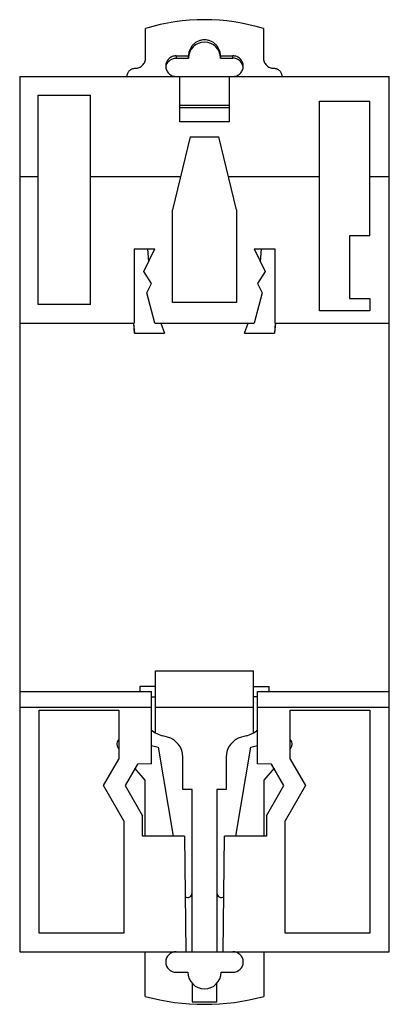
# Model space of a CAD drawing. Header units: millimetres. Extents: x 21.7 to 57.5, y 7.3 to 102.7.
import ezdxf

# ---------------------------------------------------------------- set-up
doc = ezdxf.new("R2010")
doc.units = ezdxf.units.MM
doc.header["$LTSCALE"] = 7.204545
doc.layers.get('0').update_dxf_attribs({"linetype": 'CONTINUOUS'})

msp = doc.modelspace()

# ---------------------------------------------------------------- linework, layer by layer
at = {"color": 7, "linetype": 'Continuous'}
for p, q in [((38.365, 102.708), (38.365, 102.707)), ((40.865, 102.704), (40.865, 102.705)), ((33.915, 99.038), (33.915, 101.89)), ((45.315, 101.877), (45.315, 99.038)), ((36.865, 99.237), (36.865, 99.013)), ((36.865, 99.237), (38.065, 99.237)), ((38.065, 99.013), (38.065, 99.237)), ((41.165, 99.237), (41.165, 99.013)), ((41.165, 99.237), (42.365, 99.237)), ((42.365, 99.013), (42.365, 99.237)), ((36.865, 99.013), (38.065, 99.013)), ((41.165, 99.013), (42.365, 99.013)), ((21.715, 97.242), (21.715, 12.442)), ((21.715, 97.242), (57.515, 97.242)), ((37.215, 92.842), (37.215, 97.242)), ((42.015, 97.242), (42.015, 92.842)), ((57.515, 12.442), (57.515, 97.242)), ((23.515, 75.142), (23.515, 95.442)), ((23.515, 95.442), (28.565, 95.442)), ((28.565, 75.142), (28.565, 95.442)), ((37.215, 94.449), (42.015, 94.449)), ((50.765, 74.542), (50.765, 94.842)), ((50.765, 94.842), (55.615, 94.842)), ((55.615, 81.792), (55.615, 94.842)), ((37.215, 94.219), (42.015, 94.219)), ((42.015, 92.842), (37.215, 92.842)), ((38.215, 91.392), (36.515, 84.311)), ((38.215, 91.392), (41.015, 91.392)), ((42.715, 84.311), (41.015, 91.392)), ((21.715, 87.542), (23.515, 87.542)), ((28.565, 87.542), (37.291, 87.542)), ((41.94, 87.542), (50.765, 87.542)), ((55.615, 87.542), (57.515, 87.542)), ((36.515, 75.342), (36.515, 84.311)), ((42.715, 84.311), (42.715, 75.342)), ((53.665, 81.792), (53.665, 75.742)), ((55.615, 81.792), (53.665, 81.792)), ((32.815, 80.542), (32.815, 73.342)), ((32.815, 80.542), (34.805, 80.542)), ((33.73, 78.338), (34.805, 80.542)), ((34.092, 80.542), (34.189, 79.279)), ((44.425, 80.542), (45.5, 78.338)), ((44.425, 80.542), (46.415, 80.542)), ((45.041, 79.279), (45.139, 80.542)), ((46.415, 80.542), (46.415, 73.342)), ((34.488, 77.171), (33.73, 78.338)), ((45.5, 78.338), (44.743, 77.171)), ((34.03, 76.272), (34.488, 77.171)), ((44.743, 77.171), (45.2, 76.272)), ((34.815, 73.342), (34.03, 76.272)), ((45.2, 76.272), (44.415, 73.342)), ((53.665, 75.742), (55.615, 75.742)), ((55.615, 75.742), (55.615, 74.542)), ((28.565, 75.142), (23.515, 75.142)), ((42.715, 75.342), (36.515, 75.342)), ((55.615, 74.542), (50.765, 74.542)), ((21.715, 73.342), (32.815, 73.342)), ((32.744, 73.336), (32.832, 72.363)), ((32.841, 72.363), (32.757, 73.337)), ((34.815, 73.342), (44.415, 73.342)), ((35.389, 73.342), (35.728, 72.363)), ((43.503, 72.363), (43.842, 73.342)), ((46.473, 73.337), (46.389, 72.363)), ((46.486, 73.336), (46.399, 72.363)), ((46.415, 73.342), (57.515, 73.342)), ((32.832, 72.363), (35.728, 72.363)), ((43.503, 72.363), (46.399, 72.363)), ((34.865, 39.642), (44.365, 39.642)), ((34.865, 33.646), (34.865, 39.642)), ((44.365, 33.646), (44.365, 39.642)), ((21.715, 37.642), (34.485, 37.642)), ((34.865, 38.142), (33.365, 38.142)), ((33.365, 38.142), (33.365, 37.642)), ((34.485, 30.642), (34.485, 37.642)), ((44.365, 38.142), (45.865, 38.142)), ((44.745, 37.642), (57.515, 37.642)), ((44.745, 30.642), (44.745, 37.642)), ((45.865, 37.642), (45.865, 38.142)), ((34.485, 37.142), (34.865, 37.142)), ((44.745, 37.142), (44.365, 37.142)), ((21.715, 36.142), (34.485, 36.142)), ((23.615, 35.842), (31.315, 35.842)), ((23.615, 14.242), (23.615, 35.842)), ((31.315, 35.842), (31.315, 31.103)), ((34.865, 36.142), (44.365, 36.142)), ((44.745, 36.142), (57.515, 36.142)), ((47.915, 35.842), (55.615, 35.842)), ((47.915, 31.103), (47.915, 35.842)), ((55.615, 35.842), (55.615, 14.242)), ((36.033, 33.227), (35.589, 33.346)), ((43.642, 33.346), (43.198, 33.227)), ((31.315, 32.085), (31.256, 32.156)), ((34.485, 32.421), (35.129, 32.249)), ((35.129, 32.249), (36.583, 23.632)), ((42.648, 23.632), (44.102, 32.249)), ((44.102, 32.249), (44.745, 32.421)), ((47.975, 32.156), (47.915, 32.085)), ((29.837, 28.542), (31.315, 31.103)), ((33.115, 30.62), (31.915, 28.542)), ((34.485, 30.642), (33.115, 30.62)), ((37.515, 28.142), (37.515, 31.295)), ((41.715, 31.295), (41.715, 28.142)), ((46.115, 30.62), (44.745, 30.642)), ((47.315, 28.542), (46.115, 30.62)), ((47.915, 31.103), (49.394, 28.542)), ((33.865, 29.046), (32.883, 30.217)), ((46.348, 30.217), (45.365, 29.046)), ((33.865, 23.632), (33.865, 29.046)), ((45.365, 29.046), (45.365, 23.632)), ((31.815, 25.115), (29.837, 28.542)), ((31.915, 28.542), (33.615, 25.598)), ((38.415, 28.142), (37.515, 28.142)), ((38.415, 12.442), (38.415, 28.142)), ((41.715, 28.142), (40.815, 28.142)), ((40.815, 28.142), (40.815, 12.442)), ((45.615, 25.598), (47.315, 28.542)), ((49.394, 28.542), (47.415, 25.115)), ((31.815, 25.115), (31.815, 14.242)), ((33.615, 23.632), (33.615, 25.598)), ((45.615, 25.598), (45.615, 23.632)), ((47.415, 14.242), (47.415, 25.115)), ((37.675, 23.632), (33.615, 23.632)), ((37.675, 23.632), (37.815, 12.442)), ((41.415, 12.442), (41.555, 23.632)), ((45.615, 23.632), (41.555, 23.632)), ((31.815, 14.242), (23.615, 14.242)), ((55.615, 14.242), (47.415, 14.242)), ((21.715, 12.442), (57.515, 12.442)), ((33.865, 8.107), (33.865, 12.442)), ((45.365, 12.442), (45.365, 8.107)), ((36.865, 10.442), (38.015, 10.442)), ((41.215, 10.442), (42.365, 10.442)), ((38.415, 9.384), (38.415, 7.592)), ((40.815, 7.592), (40.815, 9.384)), ((38.415, 7.592), (40.815, 7.592))]:
    msp.add_line(p, q, dxfattribs=at)
for centre, radius, start, end in [((39.594, 83.393), 19.35, 72.80218, 107.06635), ((42.364, 98.013), 1.001, 12.71359, 89.94289), ((36.874, 98.01), 1.009, 167.00817, 173.41636), ((42.358, 98.01), 1.008, 6.64856, 12.77444), ((36.365, 36.244), 3, 230.47565, 255), ((42.865, 36.244), 3, 285, 309.52435), ((31.715, 32.542), 0.6, 133.90304, 220), ((35.515, 31.295), 2, 0, 75), ((43.715, 31.295), 2, 105, 180), ((47.515, 32.542), 0.6, 320, 46.09696), ((37.965, 18.142), 0.45, 239.85485, 360), ((41.265, 18.142), 0.45, 180, 300.14515), ((36.865, 11.442), 1, 90, 270), ((42.365, 11.442), 1, 270, 90), ((39.615, 10.442), 1.6, 180, 360), ((39.615, 29.342), 22, 254.84901, 285.15099)]:
    msp.add_arc(centre, radius, start, end, dxfattribs=at)
msp.add_ellipse((39.615, 99.013), major_axis=(0, 1.554), ratio=0.997493, start_param=-1.570796, end_param=1.570796, dxfattribs=at)
for points, knots in [([(41.165, 99.237), (41.165, 99.338), (41.15, 99.49), (41.101, 99.687), (41.033, 99.877), (40.912, 100.102), (40.751, 100.298), (40.6, 100.434), (40.437, 100.555), (40.212, 100.675), (39.92, 100.763), (39.615, 100.793), (39.311, 100.763), (39.018, 100.675), (38.794, 100.555), (38.63, 100.434), (38.48, 100.298), (38.318, 100.102), (38.198, 99.877), (38.13, 99.687), (38.08, 99.49), (38.065, 99.338), (38.065, 99.237)], [0, 0, 0, 0, 0.062401, 0.093657, 0.124903, 0.187338, 0.249804, 0.281084, 0.312373, 0.374897, 0.437441, 0.499997, 0.562553, 0.625097, 0.68762, 0.718909, 0.75019, 0.812658, 0.875094, 0.906341, 0.937598, 1, 1, 1, 1]), ([(36.865, 99.237), (36.8, 99.237), (36.669, 99.224), (36.48, 99.167), (36.306, 99.074), (36.154, 98.95), (36.029, 98.797), (35.936, 98.624), (35.878, 98.436), (35.865, 98.305), (35.865, 98.24)], [0, 0, 0, 0, 0.125141, 0.250286, 0.375361, 0.500391, 0.625361, 0.750266, 0.875158, 1, 1, 1, 1]), ([(43.365, 98.24), (43.365, 98.305), (43.352, 98.436), (43.295, 98.624), (43.202, 98.797), (43.077, 98.95), (42.924, 99.074), (42.75, 99.167), (42.562, 99.224), (42.431, 99.237), (42.365, 99.237)], [0, 0, 0, 0, 0.124842, 0.249734, 0.374639, 0.499609, 0.624639, 0.749714, 0.874859, 1, 1, 1, 1]), ([(32.915, 98.04), (32.981, 98.04), (33.112, 98.053), (33.3, 98.11), (33.474, 98.203), (33.627, 98.328), (33.752, 98.48), (33.845, 98.653), (33.902, 98.842), (33.915, 98.972), (33.915, 99.038)], [0, 0, 0, 0, 0.12514, 0.250286, 0.375361, 0.500391, 0.625361, 0.750266, 0.875159, 1, 1, 1, 1]), ([(35.891, 98.237), (35.904, 98.291), (35.938, 98.398), (36.016, 98.548), (36.117, 98.683), (36.24, 98.799), (36.38, 98.893), (36.534, 98.961), (36.697, 99.004), (36.809, 99.013), (36.865, 99.013)], [0, 0, 0, 0, 0.125021, 0.250012, 0.375037, 0.500048, 0.625028, 0.749991, 0.875031, 1, 1, 1, 1]), ([(45.315, 99.038), (45.315, 98.972), (45.328, 98.842), (45.386, 98.653), (45.479, 98.48), (45.604, 98.328), (45.756, 98.203), (45.93, 98.11), (46.119, 98.053), (46.25, 98.04), (46.315, 98.04)], [0, 0, 0, 0, 0.124841, 0.249734, 0.374639, 0.499609, 0.624639, 0.749714, 0.87486, 1, 1, 1, 1]), ([(32.115, 97.242), (32.115, 97.294), (32.126, 97.399), (32.171, 97.549), (32.246, 97.688), (32.346, 97.81), (32.468, 97.91), (32.607, 97.984), (32.758, 98.03), (32.863, 98.04), (32.915, 98.04)], [0, 0, 0, 0, 0.124813, 0.249744, 0.374635, 0.499609, 0.624643, 0.749703, 0.874888, 1, 1, 1, 1]), ([(35.865, 98.24), (35.865, 98.174), (35.878, 98.044), (35.936, 97.855), (36.029, 97.682), (36.154, 97.53), (36.306, 97.405), (36.48, 97.312), (36.669, 97.255), (36.8, 97.242), (36.865, 97.242)], [0, 0, 0, 0, 0.124842, 0.249734, 0.374639, 0.499609, 0.624639, 0.749714, 0.874859, 1, 1, 1, 1]), ([(42.365, 97.242), (42.431, 97.242), (42.562, 97.255), (42.75, 97.312), (42.924, 97.405), (43.077, 97.53), (43.202, 97.682), (43.295, 97.855), (43.352, 98.044), (43.365, 98.174), (43.365, 98.24)], [0, 0, 0, 0, 0.125141, 0.250286, 0.375361, 0.500391, 0.625361, 0.750266, 0.875158, 1, 1, 1, 1]), ([(46.315, 98.04), (46.368, 98.04), (46.472, 98.03), (46.623, 97.984), (46.763, 97.91), (46.885, 97.81), (46.985, 97.688), (47.059, 97.549), (47.105, 97.399), (47.115, 97.294), (47.115, 97.242)], [0, 0, 0, 0, 0.125112, 0.250297, 0.375357, 0.500391, 0.625365, 0.750255, 0.875187, 1, 1, 1, 1])]:
    msp.add_open_spline(points, degree=3, knots=knots, dxfattribs=at)

doc.saveas('drawing.dxf')
